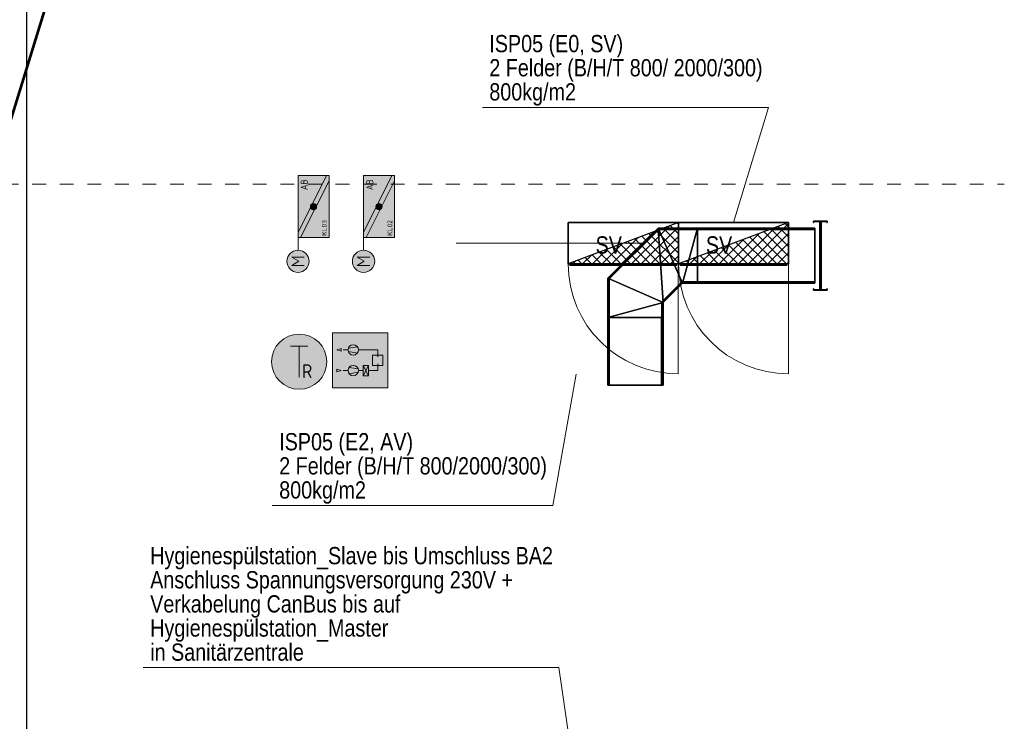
# Model space of a CAD drawing. Header units: metres. Extents: x -21 to 23.3, y 0.3 to 32.8.
# Tile 10 of 15: x 4.8 to 11.9, y 13.8 to 18.9. Entities that reach past the tile are written whole.
import ezdxf
from ezdxf.enums import TextEntityAlignment as Align

# ---------------------------------------------------------------- set-up
doc = ezdxf.new("R2010")
doc.units = ezdxf.units.M
doc.header["$MEASUREMENT"] = 0
doc.linetypes.add('DGN Style 4', pattern=[0.02455, 0.012275, -0.006138, 0, -0.006138])
for name, color, linetype, lineweight in [('Achsen + Schnittlinien   M 1_50   _', 14, 'DGN Style 4', 0), ('TRI_CONNPTS', 7, 'Continuous', 0), ('TRI_H3D', 7, 'Continuous', 0), ('ZWP_440_KL_GA', 3, 'Continuous', 30), ('ZWP_440_KR_AV_GA', 7, 'Continuous', 0), ('ZWP_440_TEXT_1_50_TOP', 7, 'Continuous', 0), ('ZWP_480_SCHALTSCHRAENKE_E0_GA_2D', 7, 'Continuous', 0), ('ZWP_480_SCHALTSCHRAENKE_E0_GA_3D', 7, 'Continuous', 0), ('ZWP_480_SCHALTSCHRAENKE_E0_GA_TEXT', 7, 'Continuous', 0), ('ZWP_480_SYM_E0_2D', 7, 'Continuous', 0), ('ZWP_480_SYM_E0_3D', 7, 'Continuous', 0), ('ZWP_480_SYM_SCHWARZ', 7, 'Continuous', 13), ('ZWP_480_TEXT_1_50_TOP', 7, 'Continuous', 0)]:
    doc.layers.add(name, color=color, linetype=linetype, lineweight=lineweight)
doc.layers.add('INTERN_BEMERKUNG', color=6, linetype='Continuous', lineweight=53, plot=False)
doc.layers.get('TRI_CONNPTS').off()
doc.layers.get('TRI_H3D').off()
doc.styles.add('ISOCP', font='isocp.shx')
doc.styles.add('Style-Arial Narrow', font='ARIALN.TTF')
doc.styles.add('ZWP_1 50', font='ARIALN.TTF', dxfattribs={"height": 0.125})
doc.dimstyles.get("Standard").update_dxf_attribs({"dimtxt": 0.18, "dimasz": 0.18, "dimexe": 0.18, "dimexo": 0.0625, "dimgap": 0.09, "dimtad": 0, "dimtih": 1, "dimtoh": 1, "dimdec": 4, "dimzin": 0, "dimdsep": 46, "dimtxsty": 'Standard', "dimcen": 0.09, "dimadec": 0, "dimazin": 0, "dimtfac": 1, "dimtdec": 4, "dimtofl": 0, "dimtmove": 0, "dimatfit": 3, "dimfxl": 1, "dimtolj": 1, "dimtzin": 0, "dimarcsym": 0})

# ---------------------------------------------------------------- blocks, each defined once
blk = doc.blocks.new('K')
at = {"layer": 'ZWP_440_KL_GA', "color": 136, "linetype": 'Continuous', "lineweight": 30}
mesh = blk.add_polyface(dxfattribs=at)
corners = [(-1.795, 0.23985, 0.05), (-1.795, 0.24985, 0.05), (1.795, 0.23985, 0.05), (1.795, 0.24985, 0.05), (-1.795, 0.24985, -0.05), (1.795, 0.24985, -0.05), (-1.795, 0.23985, -0.05), (1.795, 0.23985, -0.05), (-1.795, 0.23985, -0.0475), (1.795, 0.23985, -0.0475), (-1.795, 0.24735, -0.0475), (1.795, 0.24735, -0.0475), (-1.795, 0.24735, 0.0475), (1.795, 0.24735, 0.0475), (-1.795, 0.23985, 0.0475), (1.795, 0.23985, 0.0475)]
mesh.append_faces([[corners[k] for k in face] for face in [(0, 2, 3, 1), (1, 3, 5, 4), (4, 5, 7, 6), (6, 7, 9, 8), (8, 9, 11, 10), (10, 11, 13, 12), (12, 13, 15, 14), (14, 15, 2, 0)]], dxfattribs={"color": 136})
mesh.append_faces([[corners[k] for k in face] for face in [(0, 12, 14), (10, 6, 8)]], dxfattribs={"vtx0": -1, "color": 136})
mesh.append_faces([[corners[k] for k in face] for face in [(4, 10, 1), (1, 12, 0)]], dxfattribs={"vtx0": -1, "vtx1": -1, "color": 136})
mesh.append_faces([[corners[k] for k in face] for face in [(10, 4, 6), (1, 10, 12), (11, 7, 5), (3, 13, 11)]], dxfattribs={"vtx0": -1, "vtx2": -1, "color": 136})
mesh.append_faces([[corners[k] for k in face] for face in [(5, 3, 11), (3, 2, 13)]], dxfattribs={"vtx1": -1, "vtx2": -1, "color": 136})
mesh.append_faces([[corners[k] for k in face] for face in [(2, 15, 13), (11, 9, 7)]], dxfattribs={"vtx2": -1, "color": 136})
mesh = blk.add_polyface(dxfattribs=at)
corners = [(-1.61, 0.24735, 0.005), (-1.61, 0.24735, -0.005), (-1.58, 0.24735, 0.005), (-1.58, 0.24735, -0.005), (-1.61, -0.24765, -0.005), (-1.61, -0.24765, 0.005), (-1.58, -0.24765, -0.005), (-1.58, -0.24765, 0.005)]
mesh.append_faces([[corners[k] for k in face] for face in [(0, 2, 3, 1), (4, 6, 7, 5), (1, 4, 5, 0), (0, 5, 7, 2), (2, 7, 6, 3), (3, 6, 4, 1)]], dxfattribs={"color": 136})
mesh = blk.add_polyface(dxfattribs=at)
corners = [(-1.21, 0.24735, 0.005), (-1.21, 0.24735, -0.005), (-1.18, 0.24735, 0.005), (-1.18, 0.24735, -0.005), (-1.21, -0.24765, -0.005), (-1.21, -0.24765, 0.005), (-1.18, -0.24765, -0.005), (-1.18, -0.24765, 0.005)]
mesh.append_faces([[corners[k] for k in face] for face in [(0, 2, 3, 1), (4, 6, 7, 5), (1, 4, 5, 0), (0, 5, 7, 2), (2, 7, 6, 3), (3, 6, 4, 1)]], dxfattribs={"color": 136})
mesh = blk.add_polyface(dxfattribs=at)
corners = [(-0.81, 0.24735, 0.005), (-0.81, 0.24735, -0.005), (-0.78, 0.24735, 0.005), (-0.78, 0.24735, -0.005), (-0.81, -0.24765, -0.005), (-0.81, -0.24765, 0.005), (-0.78, -0.24765, -0.005), (-0.78, -0.24765, 0.005)]
mesh.append_faces([[corners[k] for k in face] for face in [(0, 2, 3, 1), (4, 6, 7, 5), (1, 4, 5, 0), (0, 5, 7, 2), (2, 7, 6, 3), (3, 6, 4, 1)]], dxfattribs={"color": 136})
mesh = blk.add_polyface(dxfattribs=at)
corners = [(-0.41, 0.24735, 0.005), (-0.41, 0.24735, -0.005), (-0.38, 0.24735, 0.005), (-0.38, 0.24735, -0.005), (-0.41, -0.24765, -0.005), (-0.41, -0.24765, 0.005), (-0.38, -0.24765, -0.005), (-0.38, -0.24765, 0.005)]
mesh.append_faces([[corners[k] for k in face] for face in [(0, 2, 3, 1), (4, 6, 7, 5), (1, 4, 5, 0), (0, 5, 7, 2), (2, 7, 6, 3), (3, 6, 4, 1)]], dxfattribs={"color": 136})
mesh = blk.add_polyface(dxfattribs=at)
corners = [(-0.01, 0.24735, 0.005), (-0.01, 0.24735, -0.005), (0.02, 0.24735, 0.005), (0.02, 0.24735, -0.005), (-0.01, -0.24765, -0.005), (-0.01, -0.24765, 0.005), (0.02, -0.24765, -0.005), (0.02, -0.24765, 0.005)]
mesh.append_faces([[corners[k] for k in face] for face in [(0, 2, 3, 1), (4, 6, 7, 5), (1, 4, 5, 0), (0, 5, 7, 2), (2, 7, 6, 3), (3, 6, 4, 1)]], dxfattribs={"color": 136})
mesh = blk.add_polyface(dxfattribs=at)
corners = [(0.39, 0.24735, 0.005), (0.39, 0.24735, -0.005), (0.42, 0.24735, 0.005), (0.42, 0.24735, -0.005), (0.39, -0.24765, -0.005), (0.39, -0.24765, 0.005), (0.42, -0.24765, -0.005), (0.42, -0.24765, 0.005)]
mesh.append_faces([[corners[k] for k in face] for face in [(0, 2, 3, 1), (4, 6, 7, 5), (1, 4, 5, 0), (0, 5, 7, 2), (2, 7, 6, 3), (3, 6, 4, 1)]], dxfattribs={"color": 136})
mesh = blk.add_polyface(dxfattribs=at)
corners = [(0.79, 0.24735, 0.005), (0.79, 0.24735, -0.005), (0.82, 0.24735, 0.005), (0.82, 0.24735, -0.005), (0.79, -0.24765, -0.005), (0.79, -0.24765, 0.005), (0.82, -0.24765, -0.005), (0.82, -0.24765, 0.005)]
mesh.append_faces([[corners[k] for k in face] for face in [(0, 2, 3, 1), (4, 6, 7, 5), (1, 4, 5, 0), (0, 5, 7, 2), (2, 7, 6, 3), (3, 6, 4, 1)]], dxfattribs={"color": 136})
mesh = blk.add_polyface(dxfattribs=at)
corners = [(1.19, 0.24735, 0.005), (1.19, 0.24735, -0.005), (1.22, 0.24735, 0.005), (1.22, 0.24735, -0.005), (1.19, -0.24765, -0.005), (1.19, -0.24765, 0.005), (1.22, -0.24765, -0.005), (1.22, -0.24765, 0.005)]
mesh.append_faces([[corners[k] for k in face] for face in [(0, 2, 3, 1), (4, 6, 7, 5), (1, 4, 5, 0), (0, 5, 7, 2), (2, 7, 6, 3), (3, 6, 4, 1)]], dxfattribs={"color": 136})
mesh = blk.add_polyface(dxfattribs=at)
corners = [(1.58, 0.24735, 0.005), (1.58, 0.24735, -0.005), (1.61, 0.24735, 0.005), (1.61, 0.24735, -0.005), (1.58, -0.24765, -0.005), (1.58, -0.24765, 0.005), (1.61, -0.24765, -0.005), (1.61, -0.24765, 0.005)]
mesh.append_faces([[corners[k] for k in face] for face in [(0, 2, 3, 1), (4, 6, 7, 5), (1, 4, 5, 0), (0, 5, 7, 2), (2, 7, 6, 3), (3, 6, 4, 1)]], dxfattribs={"color": 136})
mesh = blk.add_polyface(dxfattribs=at)
corners = [(-1.795, -0.24015, -0.05), (-1.795, -0.25015, -0.05), (1.795, -0.24015, -0.05), (1.795, -0.25015, -0.05), (-1.795, -0.25015, 0.05), (1.795, -0.25015, 0.05), (-1.795, -0.24015, 0.05), (1.795, -0.24015, 0.05), (-1.795, -0.24015, 0.0475), (1.795, -0.24015, 0.0475), (-1.795, -0.24765, 0.0475), (1.795, -0.24765, 0.0475), (-1.795, -0.24765, -0.0475), (1.795, -0.24765, -0.0475), (-1.795, -0.24015, -0.0475), (1.795, -0.24015, -0.0475)]
mesh.append_faces([[corners[k] for k in face] for face in [(0, 2, 3, 1), (1, 3, 5, 4), (4, 5, 7, 6), (6, 7, 9, 8), (8, 9, 11, 10), (10, 11, 13, 12), (12, 13, 15, 14), (14, 15, 2, 0)]], dxfattribs={"color": 136})
mesh.append_faces([[corners[k] for k in face] for face in [(0, 12, 14), (10, 6, 8)]], dxfattribs={"vtx0": -1, "color": 136})
mesh.append_faces([[corners[k] for k in face] for face in [(4, 10, 1), (1, 12, 0)]], dxfattribs={"vtx0": -1, "vtx1": -1, "color": 136})
mesh.append_faces([[corners[k] for k in face] for face in [(10, 4, 6), (1, 10, 12), (11, 7, 5), (3, 13, 11)]], dxfattribs={"vtx0": -1, "vtx2": -1, "color": 136})
mesh.append_faces([[corners[k] for k in face] for face in [(5, 3, 11), (3, 2, 13)]], dxfattribs={"vtx1": -1, "vtx2": -1, "color": 136})
mesh.append_faces([[corners[k] for k in face] for face in [(2, 15, 13), (11, 9, 7)]], dxfattribs={"vtx2": -1, "color": 136})
blk = doc.blocks.new('_T3D__')
at = {"layer": 'ZWP_440_TEXT_1_50_TOP', "linetype": 'Continuous'}
for p, q in [((1.9837, -0.525), (2.1538, 0.4279)), ((-0.05, -0.525), (1.9837, -0.525))]:
    blk.add_line(p, q, dxfattribs=at)
at = {"layer": 'ZWP_440_TEXT_1_50_TOP', "linetype": 'Continuous', "style": 'ZWP_1 50'}
for s, p in [('ISP05 (E2, AV)', (0, 0)), ('2 Felder (B/H/T 800/2000/300)', (0, -0.175)), ('800kg/m2', (0, -0.35))]:
    blk.add_text(s, height=0.125, dxfattribs=at).set_placement(p, align=Align.TOP_LEFT)
blk = doc.blocks.new('_T3D___17')
at = {"layer": 'ZWP_480_TEXT_1_50_TOP', "linetype": 'Continuous'}
for p, q in [((5.6556, 14.1853, 11.331), (8.669, 14.1853, 11.331)), ((8.669, 14.1853, 11.331), (8.8607, 12.8719, 11.331))]:
    blk.add_line(p, q, dxfattribs=at)
at = {"layer": 'ZWP_480_TEXT_1_50_TOP', "linetype": 'Continuous', "style": 'ZWP_1 50'}
for s, p in [('Hygienespülstation_Slave bis Umschluss BA2', (5.7056, 15.0603, 11.331)), ('Anschluss Spannungsversorgung 230V +', (5.7056, 14.8853, 11.331)), ('Verkabelung CanBus bis auf', (5.7056, 14.7103, 11.331)), ('Hygienespülstation_Master ', (5.7056, 14.5353, 11.331)), ('in Sanitärzentrale', (5.7056, 14.3603, 11.331))]:
    blk.add_text(s, height=0.125, dxfattribs=at).set_placement(p, align=Align.TOP_LEFT)
blk = doc.blocks.new('_T3D___46')
at = {"layer": 'ZWP_480_TEXT_1_50_TOP', "linetype": 'Continuous'}
for p, q in [((8.115, 18.251, 0.005), (10.1886, 18.251, 0.005)), ((10.1886, 18.251, 0.005), (9.9359, 17.415, 0.005))]:
    blk.add_line(p, q, dxfattribs=at)
at = {"layer": 'ZWP_480_TEXT_1_50_TOP', "linetype": 'Continuous', "style": 'ZWP_1 50'}
for s, p in [('ISP05 (E0, SV)', (8.165, 18.776, 0.005)), ('2 Felder (B/H/T 800/ 2000/300)', (8.165, 18.601, 0.005)), ('800kg/m2', (8.165, 18.426, 0.005))]:
    blk.add_text(s, height=0.125, dxfattribs=at).set_placement(p, align=Align.TOP_LEFT)
blk = doc.blocks.new('_$VT$_')
at = {"layer": 'ZWP_480_SCHALTSCHRAENKE_E0_GA_2D', "color": 136, "linetype": 'Continuous', "lineweight": 30}
for p, q in [((0.508, 0, 2), (0.8, 0.292, 2)), ((0.7765, 0.2912, 2), (0.8, 0.2676, 2)), ((0.3666, 0, 2), (0.5865, 0.2199, 2)), ((0.4373, 0, 2), (0.6996, 0.2624, 2)), ((0.5787, 0, 2), (0.8, 0.2213, 2)), ((0.6222, 0.2333, 2), (0.8, 0.0555, 2)), ((0.6736, 0.2526, 2), (0.8, 0.1262, 2)), ((0.725, 0.2719, 2), (0.8, 0.1969, 2)), ((0.2959, 0, 2), (0.4734, 0.1775, 2)), ((0.4165, 0.1562, 2), (0.5727, 0, 2)), ((0.4679, 0.1755, 2), (0.6434, 0, 2)), ((0.5193, 0.1948, 2), (0.7141, 0, 2)), ((0.5708, 0.214, 2), (0.7848, 0, 2)), ((0.6494, 0, 2), (0.8, 0.1506, 2)), ((0.1544, 0, 2), (0.2471, 0.0927, 2)), ((0.2108, 0.079, 2), (0.2898, 0, 2)), ((0.2251, 0, 2), (0.3602, 0.1351, 2)), ((0.2622, 0.0983, 2), (0.3605, 0, 2)), ((0.3136, 0.1176, 2), (0.4312, 0, 2)), ((0.3651, 0.1369, 2), (0.502, 0, 2)), ((0.7201, 0, 2), (0.8, 0.0799, 2)), ((0.0051, 0.0019, 2), (0.007, 0, 2)), ((0.013, 0, 2), (0.0208, 0.0078, 2)), ((0.0565, 0.0212, 2), (0.0777, 0, 2)), ((0.0837, 0, 2), (0.134, 0.0502, 2)), ((0.1079, 0.0405, 2), (0.1484, 0, 2)), ((0.1594, 0.0598, 2), (0.2191, 0, 2)), ((0.7908, 0, 2), (0.8, 0.0092, 2))]:
    blk.add_line(p, q, dxfattribs=at)
at = {"layer": 'ZWP_480_SCHALTSCHRAENKE_E0_GA_2D', "color": 136, "linetype": 'Continuous', "lineweight": 0}
blk.add_line((0.799, 0, 0.2), (0.799, -0.798, 0.2), dxfattribs=at)
blk.add_arc((0.799, 0, 0.2), 0.798, 180, 270, dxfattribs=at)
at = {"layer": 'ZWP_480_SCHALTSCHRAENKE_E0_GA_2D', "color": 136, "linetype": 'Continuous', "lineweight": 30}
blk.add_3dface([(0, 0, 2), (0.8, 0, 2), (0.8, 0.3, 2)], dxfattribs=at)
at = {"layer": 'ZWP_480_SCHALTSCHRAENKE_E0_GA_3D', "color": 136, "linetype": 'Continuous', "lineweight": 30}
for points in [[(0, 0.3), (0.8, 0.3), (0.8, 0.3, 2), (0, 0.3, 2)], [(0, 0), (0, 0.3), (0, 0.3, 2), (0, 0, 2)], [(0, 0), (0.8, 0), (0.8, 0.3), (0, 0.3)], [(0.8, 0), (0.8, 0.3), (0.8, 0.3, 2), (0.8, 0, 2)], [(0, 0), (0.8, 0), (0.8, 0, 2), (0, 0, 2)], [(0.789, -0.01, 0.2), (0.011, -0.01, 0.2), (0.011, -0.01, 1.998), (0.789, -0.01, 1.998)]]:
    blk.add_3dface(points, dxfattribs=at)
at = {"layer": 'ZWP_480_SCHALTSCHRAENKE_E0_GA_TEXT', "color": 7, "linetype": 'Continuous', "lineweight": 0, "style": 'ZWP_1 50'}
blk.add_text('SV', height=0.125, dxfattribs=at).set_placement((0.2, 0.2, 2.0001), align=Align.TOP_LEFT)
blk = doc.blocks.new('_$VT$__1')
at = {"layer": 'ZWP_480_SCHALTSCHRAENKE_E0_GA_2D', "color": 136, "linetype": 'Continuous', "lineweight": 30}
for p, q in [((0.7926, 0.2972, 2.001), (0.8, 0.2898, 2.001)), ((0.3888, 0, 2.001), (0.622, 0.2333, 2.001)), ((0.4595, 0, 2.001), (0.7351, 0.2757, 2.001)), ((0.5302, 0, 2.001), (0.8, 0.2698, 2.001)), ((0.5869, 0.2201, 2.001), (0.8, 0.007, 2.001)), ((0.6383, 0.2394, 2.001), (0.8, 0.0777, 2.001)), ((0.6897, 0.2587, 2.001), (0.8, 0.1484, 2.001)), ((0.7412, 0.2779, 2.001), (0.8, 0.2191, 2.001)), ((0.2473, 0, 2.001), (0.3957, 0.1484, 2.001)), ((0.318, 0, 2.001), (0.5089, 0.1908, 2.001)), ((0.3812, 0.1429, 2.001), (0.5241, 0, 2.001)), ((0.4326, 0.1622, 2.001), (0.5949, 0, 2.001)), ((0.484, 0.1815, 2.001), (0.6656, 0, 2.001)), ((0.5355, 0.2008, 2.001), (0.7363, 0, 2.001)), ((0.6009, 0, 2.001), (0.8, 0.1991, 2.001)), ((0.1766, 0, 2.001), (0.2826, 0.106, 2.001)), ((0.2269, 0.0851, 2.001), (0.312, 0, 2.001)), ((0.2783, 0.1044, 2.001), (0.3827, 0, 2.001)), ((0.3298, 0.1237, 2.001), (0.4534, 0, 2.001)), ((0.6716, 0, 2.001), (0.8, 0.1284, 2.001)), ((0.0212, 0.008, 2.001), (0.0292, 0, 2.001)), ((0.0352, 0, 2.001), (0.0563, 0.0211, 2.001)), ((0.0726, 0.0272, 2.001), (0.0999, 0, 2.001)), ((0.1059, 0, 2.001), (0.1695, 0.0635, 2.001)), ((0.1241, 0.0465, 2.001), (0.1706, 0, 2.001)), ((0.1755, 0.0658, 2.001), (0.2413, 0, 2.001)), ((0.7423, 0, 2.001), (0.8, 0.0577, 2.001))]:
    blk.add_line(p, q, dxfattribs=at)
at = {"layer": 'ZWP_480_SCHALTSCHRAENKE_E0_GA_2D', "color": 136, "linetype": 'Continuous', "lineweight": 0}
blk.add_line((0.799, 0, 0.201), (0.799, -0.798, 0.201), dxfattribs=at)
blk.add_arc((0.799, 0, 0.201), 0.798, 180, 270, dxfattribs=at)
at = {"layer": 'ZWP_480_SCHALTSCHRAENKE_E0_GA_2D', "color": 136, "linetype": 'Continuous', "lineweight": 30}
blk.add_3dface([(0, 0, 2.001), (0.8, 0, 2.001), (0.8, 0.3, 2.001)], dxfattribs=at)
at = {"layer": 'ZWP_480_SCHALTSCHRAENKE_E0_GA_3D', "color": 136, "linetype": 'Continuous', "lineweight": 30}
for points in [[(0, 0.3), (0.8, 0.3), (0.8, 0.3, 2.001), (0, 0.3, 2.001)], [(0, 0), (0, 0.3), (0, 0.3, 2.001), (0, 0, 2.001)], [(0, 0), (0.8, 0), (0.8, 0.3), (0, 0.3)], [(0.8, 0), (0.8, 0.3), (0.8, 0.3, 2.001), (0.8, 0, 2.001)], [(0, 0), (0.8, 0), (0.8, 0, 2.001), (0, 0, 2.001)], [(0.789, -0.01, 0.201), (0.011, -0.01, 0.201), (0.011, -0.01, 1.999), (0.789, -0.01, 1.999)]]:
    blk.add_3dface(points, dxfattribs=at)
at = {"layer": 'ZWP_480_SCHALTSCHRAENKE_E0_GA_TEXT', "color": 7, "linetype": 'Continuous', "lineweight": 0, "style": 'ZWP_1 50'}
blk.add_text('SV', height=0.125, dxfattribs=at).set_placement((0.2, 0.2, 2.0001), align=Align.TOP_LEFT)
blk = doc.blocks.new('ZWP_480_Anlsch_Anlagenbild_kl_1')
at = {"color": 250, "lineweight": 13}
for p, q in [((0.1651, 0.2873), (0.2297, 0.2986)), ((0.163, 0.275), (0.1279, 0.275)), ((0.163, 0.275), (0.1279, 0.275)), ((0.1651, 0.2627), (0.2297, 0.2514)), ((0.238, 0.275), (0.3775, 0.275)), ((0.3775, 0.2262), (0.3775, 0.275)), ((0.2359, 0.1373), (0.1713, 0.1486)), ((0.3105, 0.1625), (0.273, 0.0875)), ((0.273, 0.1625), (0.3105, 0.0875)), ((0.3775, 0.125), (0.3775, 0.1738)), ((0.163, 0.125), (0.1279, 0.125)), ((0.2359, 0.1127), (0.1713, 0.1014)), ((0.238, 0.125), (0.273, 0.125)), ((0.3775, 0.125), (0.3105, 0.125))]:
    blk.add_line(p, q, dxfattribs=at)
at = {"color": 250, "lineweight": 13, "flags": 128}
blk.add_lwpolyline([(0.05, 0.4), (0.45, 0.4), (0.45, 0), (0.05, 0)], close=True, dxfattribs=at)
at = {"color": 250, "lineweight": 13}
for centre in [(0.2005, 0.275), (0.2005, 0.125)]:
    blk.add_circle(centre, 0.0375, dxfattribs=at)
at = {"color": 254, "lineweight": 13, "extrusion": (0, 0, -1)}
blk.add_solid([(-0.05, 0.4), (-0.45, 0.4), (-0.05, 0), (-0.45, 0)], dxfattribs=at)
at = {"color": 250, "lineweight": 13}
for points in [[(0.1115, 0.2844), (0.0805, 0.275), (0.1115, 0.2656)], [(0.34, 0.2375), (0.415, 0.2375), (0.415, 0.1625), (0.34, 0.1625)], [(0.273, 0.1625), (0.3105, 0.1625), (0.3105, 0.0875), (0.273, 0.0875)], [(0.0805, 0.1344), (0.1115, 0.125), (0.0805, 0.1156)]]:
    blk.add_3dface(points, dxfattribs=at)
blk = doc.blocks.new('ZWP_480_Anlsch_Anlagenbild_kl')
at = {"layer": 'ZWP_480_SYM_SCHWARZ', "color": 250, "lineweight": 13}
blk.add_blockref('ZWP_480_Anlsch_Anlagenbild_kl_1', (0, 0), dxfattribs=at)
blk = doc.blocks.new('ZWP_480_Fühler_Temp_1')
at = {"lineweight": 13}
h = blk.add_hatch(color=254, dxfattribs=at)
edge = h.paths.add_edge_path()
edge.add_arc((0, 0), 0.2, 0, 360)
at = {"color": 5, "linetype": 'Continuous', "lineweight": 13}
for p, q in [((-0.0625, 0.1125), (0.0625, 0.1125)), ((0, -0.1125), (0, 0.1125))]:
    blk.add_line(p, q, dxfattribs=at)
at = {"color": 5, "lineweight": 13}
blk.add_circle((0, 0), 0.2, dxfattribs=at)
blk.add_circle((0, 0), 0.2, dxfattribs=at)
at = {"insert": (0.0209, -0.1188), "char_height": 0.15, "attachment_point": 7, "style": 'ISOCP'}
blk.add_mtext('\\H0.666667x;R', dxfattribs=at)
blk = doc.blocks.new('ZWP_480_Fühler_Temp')
at = {"layer": 'ZWP_480_SYM_E0_2D', "color": 5, "lineweight": 13}
blk.add_blockref('ZWP_480_Fühler_Temp_1', (0, 0), dxfattribs=at)
blk = doc.blocks.new('ZWP_480_BSK_Motor_klein_L_1_2')
at = {"layer": 'ZWP_480_SYM_E0_2D', "lineweight": 13}
h = blk.add_hatch(color=254, dxfattribs=at)
edge = h.paths.add_edge_path()
edge.add_arc((-0.3971, 0.1125), 0.081, 0, 360)
h = blk.add_hatch(color=5, dxfattribs=at)
edge = h.paths.add_edge_path()
edge.add_arc((0, 0), 0.0225, 0, 360)
h = blk.add_hatch(color=5, dxfattribs=at)
edge = h.paths.add_edge_path()
edge.add_arc((0, 0), 0.0225, 0, 360)
at = {"layer": 'ZWP_480_SYM_E0_2D', "color": 5, "lineweight": 13}
for p, q in [((-0.4273, 0.0668), (-0.4273, 0.158)), ((-0.4273, 0.158), (-0.397, 0.1073)), ((-0.397, 0.1073), (-0.3666, 0.158)), ((-0.3666, 0.158), (-0.3666, 0.0668)), ((-0.225, 0.1125), (-0.3161, 0.1125)), ((-0.225, 0.0936), (0.1873, -0.1125)), ((-0.1873, 0.1125), (0.225, -0.0936))]:
    blk.add_line(p, q, dxfattribs=at)
at = {"layer": 'ZWP_480_SYM_E0_2D', "color": 5, "lineweight": 13, "flags": 128}
blk.add_lwpolyline([(0.225, -0.1125), (0.225, 0.1125), (-0.225, 0.1125), (-0.225, -0.1125)], close=True, dxfattribs=at)
at = {"layer": 'ZWP_480_SYM_E0_2D', "color": 5, "lineweight": 13}
blk.add_circle((-0.3971, 0.1125), 0.081, dxfattribs=at)
at = {"layer": 'ZWP_480_SYM_E0_2D', "color": 254, "lineweight": 13, "extrusion": (0, 0, -1)}
blk.add_solid([(-0.225, -0.1125), (-0.225, 0.1125), (0.225, -0.1125), (0.225, 0.1125)], dxfattribs=at)
at = {"layer": 'ZWP_480_SYM_E0_3D', "color": 5, "lineweight": 13}
blk.add_circle((0, 0), 0.0225, dxfattribs=at)
blk.add_circle((0, 0), 0.0225, dxfattribs=at)
at = {"layer": 'ZWP_480_SYM_E0_2D', "char_height": 0.10125, "style": 'ISOCP'}
for s, insert, attachment_point in [('\\H0.493827x;AB', (0.1982, 0.0678), 6), ('\\H0.345679x;KL02', (-0.2117, -0.0781), 4)]:
    blk.add_mtext(s, dxfattribs=dict(at, insert=insert, attachment_point=attachment_point))
blk = doc.blocks.new('ZWP_480_BSK_Motor_klein_L_3')
at = {"layer": 'ZWP_480_SYM_E0_3D', "color": 5, "lineweight": 13, "rotation": 90}
blk.add_blockref('ZWP_480_BSK_Motor_klein_L_1_2', (0, 0), dxfattribs=at)
blk = doc.blocks.new('ZWP_480_BSK_Motor_klein_L_1_3')
at = {"layer": 'ZWP_480_SYM_E0_2D', "lineweight": 13}
h = blk.add_hatch(color=254, dxfattribs=at)
edge = h.paths.add_edge_path()
edge.add_arc((-0.3971, 0.1125), 0.081, 0, 360)
h = blk.add_hatch(color=5, dxfattribs=at)
edge = h.paths.add_edge_path()
edge.add_arc((0, 0), 0.0225, 0, 360)
h = blk.add_hatch(color=5, dxfattribs=at)
edge = h.paths.add_edge_path()
edge.add_arc((0, 0), 0.0225, 0, 360)
at = {"layer": 'ZWP_480_SYM_E0_2D', "color": 5, "lineweight": 13}
for p, q in [((-0.4273, 0.0668), (-0.4273, 0.158)), ((-0.4273, 0.158), (-0.397, 0.1073)), ((-0.397, 0.1073), (-0.3666, 0.158)), ((-0.3666, 0.158), (-0.3666, 0.0668)), ((-0.225, 0.1125), (-0.3161, 0.1125)), ((-0.225, 0.0936), (0.1873, -0.1125)), ((-0.1873, 0.1125), (0.225, -0.0936))]:
    blk.add_line(p, q, dxfattribs=at)
at = {"layer": 'ZWP_480_SYM_E0_2D', "color": 5, "lineweight": 13, "flags": 128}
blk.add_lwpolyline([(0.225, -0.1125), (0.225, 0.1125), (-0.225, 0.1125), (-0.225, -0.1125)], close=True, dxfattribs=at)
at = {"layer": 'ZWP_480_SYM_E0_2D', "color": 5, "lineweight": 13}
blk.add_circle((-0.3971, 0.1125), 0.081, dxfattribs=at)
at = {"layer": 'ZWP_480_SYM_E0_2D', "color": 254, "lineweight": 13}
blk.add_solid([(0.225, -0.1125), (0.225, 0.1125), (-0.225, -0.1125), (-0.225, 0.1125)], dxfattribs=at)
at = {"layer": 'ZWP_480_SYM_E0_3D', "color": 5, "lineweight": 13}
blk.add_circle((0, 0), 0.0225, dxfattribs=at)
blk.add_circle((0, 0), 0.0225, dxfattribs=at)
at = {"layer": 'ZWP_480_SYM_E0_2D', "char_height": 0.10125, "style": 'ISOCP'}
for s, insert, attachment_point in [('\\H0.493827x;AB', (0.1982, 0.0678), 6), ('\\H0.345679x;KL03', (-0.2117, -0.0781), 4)]:
    blk.add_mtext(s, dxfattribs=dict(at, insert=insert, attachment_point=attachment_point))
blk = doc.blocks.new('ZWP_480_BSK_Motor_klein_L_4')
at = {"layer": 'ZWP_480_SYM_E0_3D', "color": 5, "lineweight": 13, "rotation": 90}
blk.add_blockref('ZWP_480_BSK_Motor_klein_L_1_3', (0, 0), dxfattribs=at)
blk = doc.blocks.new('TerminatorOpen_0.5')
at = {"color": 0, "linetype": 'ByBlock', "lineweight": -2}
for q in [(-1, 0.25), (-1, 0), (-1, -0.25)]:
    blk.add_line((0, 0), q, dxfattribs=at)
blk = doc.blocks.new('*D233')
at = {"layer": 'Defpoints', "color": 0, "linetype": 'Continuous', "transparency": 16777216}
for p in [(4.8075, 31.325), (9.295, 7.355), (9.295, 6.125)]:
    blk.add_point(p, dxfattribs=at)
at = {"layer": 'INTERN_BEMERKUNG', "color": 0, "linetype": 'ByBlock', "lineweight": -2, "transparency": 16777216}
for p, q in [((4.8075, 31.2625), (4.8075, 6.0625)), ((9.295, 7.2925), (9.295, 6.0625))]:
    blk.add_line(p, q, dxfattribs=at)
at = {"layer": 'INTERN_BEMERKUNG', "color": 0, "linetype": 'Continuous', "lineweight": 30, "transparency": 16777216}
blk.add_line((4.9325, 6.125), (9.17, 6.125), dxfattribs=at)
at = {"layer": 'INTERN_BEMERKUNG', "color": 0, "linetype": 'Continuous', "lineweight": 30, "transparency": 16777216, "xscale": 0.125, "yscale": 0.125, "zscale": 0.125, "rotation": 180}
blk.add_blockref('TerminatorOpen_0.5', (4.8075, 6.125), dxfattribs=at)
at = {"layer": 'INTERN_BEMERKUNG', "color": 0, "linetype": 'Continuous', "lineweight": 30, "transparency": 16777216, "xscale": 0.125, "yscale": 0.125, "zscale": 0.125}
blk.add_blockref('TerminatorOpen_0.5', (9.295, 6.125), dxfattribs=at)
at = {"layer": 'INTERN_BEMERKUNG', "color": 0, "linetype": 'Continuous', "lineweight": 30, "transparency": 16777216, "insert": (7.0513, 6.2513), "char_height": 0.125, "attachment_point": 5, "style": 'Style-Arial Narrow'}
blk.add_mtext('\\A1;4.4875', dxfattribs=at)
blk = doc.blocks.new('K_3')
at = {"layer": 'ZWP_440_KR_AV_GA', "color": 136, "linetype": 'Continuous', "lineweight": 30}
mesh = blk.add_polyface(dxfattribs=at)
corners = [(-0.2449, 0.1898, 0.03), (-0.2449, 0.1998, 0.03), (0.2449, 0.1898, 0.03), (0.2449, 0.1998, 0.03), (-0.2449, 0.1998, -0.03), (0.2449, 0.1998, -0.03), (-0.2449, -0.2002, -0.03), (0.2449, -0.2002, -0.03), (-0.2449, -0.2002, 0.03), (0.2449, -0.2002, 0.03), (-0.2449, -0.1902, 0.03), (0.2449, -0.1902, 0.03), (-0.2449, -0.1902, 0.0275), (0.2449, -0.1902, 0.0275), (-0.2449, -0.1977, 0.0275), (0.2449, -0.1977, 0.0275), (-0.2449, -0.1977, -0.0275), (0.2449, -0.1977, -0.0275), (-0.2449, 0.1973, -0.0275), (0.2449, 0.1973, -0.0275), (-0.2449, 0.1973, 0.0275), (0.2449, 0.1973, 0.0275), (-0.2449, 0.1898, 0.0275), (0.2449, 0.1898, 0.0275)]
mesh.append_faces([[corners[k] for k in face] for face in [(0, 2, 3, 1), (1, 3, 5, 4), (4, 5, 7, 6), (6, 7, 9, 8), (8, 9, 11, 10), (10, 11, 13, 12), (12, 13, 15, 14), (14, 15, 17, 16), (16, 17, 19, 18), (18, 19, 21, 20), (20, 21, 23, 22), (22, 23, 2, 0)]], dxfattribs={"color": 136})
mesh.append_faces([[corners[k] for k in face] for face in [(0, 20, 22), (14, 10, 12)]], dxfattribs={"vtx0": -1, "color": 136})
mesh.append_faces([[corners[k] for k in face] for face in [(16, 8, 14), (4, 18, 1), (1, 20, 0)]], dxfattribs={"vtx0": -1, "vtx1": -1, "color": 136})
mesh.append_faces([[corners[k] for k in face] for face in [(16, 6, 8), (6, 16, 18), (14, 8, 10), (18, 4, 6), (1, 18, 20), (17, 9, 7), (7, 19, 17), (15, 11, 9), (19, 7, 5), (3, 21, 19)]], dxfattribs={"vtx0": -1, "vtx2": -1, "color": 136})
mesh.append_faces([[corners[k] for k in face] for face in [(17, 15, 9), (5, 3, 19), (3, 2, 21)]], dxfattribs={"vtx1": -1, "vtx2": -1, "color": 136})
mesh.append_faces([[corners[k] for k in face] for face in [(2, 23, 21), (15, 13, 11)]], dxfattribs={"vtx2": -1, "color": 136})
blk = doc.blocks.new('K_4')
at = {"layer": 'ZWP_440_KR_AV_GA', "color": 136, "linetype": 'Continuous', "lineweight": 30}
mesh = blk.add_polyface(dxfattribs=at)
corners = [(-0.4259, 0.1898, 0.03), (-0.4259, 0.1999, 0.03), (0.4258, 0.1898, 0.03), (0.4258, 0.1999, 0.03), (-0.4259, 0.1999, -0.03), (0.4258, 0.1999, -0.03), (-0.4259, -0.2002, -0.03), (0.4258, -0.2002, -0.03), (-0.4259, -0.2002, 0.03), (0.4258, -0.2002, 0.03), (-0.4259, -0.1901, 0.03), (0.4258, -0.1901, 0.03), (-0.4259, -0.1901, 0.0275), (0.4258, -0.1901, 0.0275), (-0.4259, -0.1976, 0.0275), (0.4258, -0.1976, 0.0275), (-0.4259, -0.1976, -0.0275), (0.4258, -0.1976, -0.0275), (-0.4259, 0.1974, -0.0275), (0.4258, 0.1974, -0.0275), (-0.4259, 0.1974, 0.0275), (0.4258, 0.1974, 0.0275), (-0.4259, 0.1898, 0.0275), (0.4258, 0.1898, 0.0275)]
mesh.append_faces([[corners[k] for k in face] for face in [(0, 2, 3, 1), (1, 3, 5, 4), (4, 5, 7, 6), (6, 7, 9, 8), (8, 9, 11, 10), (10, 11, 13, 12), (12, 13, 15, 14), (14, 15, 17, 16), (16, 17, 19, 18), (18, 19, 21, 20), (20, 21, 23, 22), (22, 23, 2, 0)]], dxfattribs={"color": 136})
mesh.append_faces([[corners[k] for k in face] for face in [(0, 20, 22), (14, 10, 12)]], dxfattribs={"vtx0": -1, "color": 136})
mesh.append_faces([[corners[k] for k in face] for face in [(16, 8, 14), (4, 18, 1), (1, 20, 0)]], dxfattribs={"vtx0": -1, "vtx1": -1, "color": 136})
mesh.append_faces([[corners[k] for k in face] for face in [(16, 6, 8), (6, 16, 18), (14, 8, 10), (18, 4, 6), (1, 18, 20), (17, 9, 7), (7, 19, 17), (15, 11, 9), (19, 7, 5), (3, 21, 19)]], dxfattribs={"vtx0": -1, "vtx2": -1, "color": 136})
mesh.append_faces([[corners[k] for k in face] for face in [(17, 15, 9), (5, 3, 19), (3, 2, 21)]], dxfattribs={"vtx1": -1, "vtx2": -1, "color": 136})
mesh.append_faces([[corners[k] for k in face] for face in [(2, 23, 21), (15, 13, 11)]], dxfattribs={"vtx2": -1, "color": 136})
blk = doc.blocks.new('WA')
at = {"layer": 'ZWP_440_KR_AV_GA', "color": 136, "linetype": 'Continuous', "lineweight": 30}
mesh = blk.add_polyface(dxfattribs=at)
corners = [(0.328, -0.3252, 0.03), (0.328, -0.0392, 0.03), (0.328, -0.3252, 0.0275), (0.328, -0.0392, 0.0275), (-0.036, 0.3248, 0.03), (-0.036, 0.3248, 0.0275), (-0.322, 0.3248, 0.03), (-0.322, 0.3248, 0.0275), (-0.322, 0.3148, 0.03), (-0.322, 0.3148, 0.0275), (-0.0404, 0.3148, 0.03), (-0.0404, 0.3148, 0.0275), (0.318, -0.0436, 0.03), (0.318, -0.0436, 0.0275), (0.318, -0.3252, 0.03), (0.318, -0.3252, 0.0275)]
mesh.append_faces([[corners[k] for k in face] for face in [(0, 2, 3, 1), (1, 3, 5, 4), (4, 5, 7, 6), (6, 7, 9, 8), (8, 9, 11, 10), (10, 11, 13, 12), (12, 13, 15, 14), (14, 15, 2, 0)]], dxfattribs={"color": 136})
mesh.append_faces([[corners[k] for k in face] for face in [(10, 6, 8), (0, 12, 14)]], dxfattribs={"vtx0": -1, "color": 136})
mesh.append_faces([[corners[k] for k in face] for face in [(6, 10, 4), (4, 10, 1)]], dxfattribs={"vtx0": -1, "vtx1": -1, "color": 136})
mesh.append_faces([[corners[k] for k in face] for face in [(1, 10, 12), (12, 0, 1), (3, 13, 11), (13, 3, 2)]], dxfattribs={"vtx0": -1, "vtx2": -1, "color": 136})
mesh.append_faces([[corners[k] for k in face] for face in [(7, 5, 11), (5, 3, 11)]], dxfattribs={"vtx1": -1, "vtx2": -1, "color": 136})
mesh.append_faces([[corners[k] for k in face] for face in [(11, 9, 7), (2, 15, 13)]], dxfattribs={"vtx2": -1, "color": 136})
mesh = blk.add_polyface(dxfattribs=at)
corners = [(0.328, -0.3252, 0.0275), (0.328, -0.0392, 0.0275), (0.328, -0.3252, -0.0275), (0.328, -0.0392, -0.0275), (-0.036, 0.3248, 0.0275), (-0.036, 0.3248, -0.0275), (-0.322, 0.3248, 0.0275), (-0.322, 0.3248, -0.0275), (-0.322, 0.3224, 0.0275), (-0.322, 0.3224, -0.0275), (-0.0371, 0.3224, 0.0275), (-0.0371, 0.3224, -0.0275), (0.3255, -0.0402, 0.0275), (0.3255, -0.0402, -0.0275), (0.3255, -0.3252, 0.0275), (0.3255, -0.3252, -0.0275)]
mesh.append_faces([[corners[k] for k in face] for face in [(0, 2, 3, 1), (1, 3, 5, 4), (4, 5, 7, 6), (6, 7, 9, 8), (8, 9, 11, 10), (10, 11, 13, 12), (12, 13, 15, 14), (14, 15, 2, 0)]], dxfattribs={"color": 136})
mesh.append_faces([[corners[k] for k in face] for face in [(10, 6, 8), (0, 12, 14)]], dxfattribs={"vtx0": -1, "color": 136})
mesh.append_faces([[corners[k] for k in face] for face in [(6, 10, 4), (4, 10, 1)]], dxfattribs={"vtx0": -1, "vtx1": -1, "color": 136})
mesh.append_faces([[corners[k] for k in face] for face in [(1, 10, 12), (12, 0, 1), (3, 13, 11), (13, 3, 2)]], dxfattribs={"vtx0": -1, "vtx2": -1, "color": 136})
mesh.append_faces([[corners[k] for k in face] for face in [(7, 5, 11), (5, 3, 11)]], dxfattribs={"vtx1": -1, "vtx2": -1, "color": 136})
mesh.append_faces([[corners[k] for k in face] for face in [(11, 9, 7), (2, 15, 13)]], dxfattribs={"vtx2": -1, "color": 136})
mesh = blk.add_polyface(dxfattribs=at)
corners = [(-0.322, -0.0752, -0.03), (-0.212, -0.0752, -0.03), (-0.322, -0.0752, -0.0275), (-0.212, -0.0752, -0.0275), (-0.072, -0.2151, -0.03), (-0.072, -0.2151, -0.0275), (-0.072, -0.3252, -0.03), (-0.072, -0.3252, -0.0275), (0.328, -0.3252, -0.03), (0.328, -0.3252, -0.0275), (0.328, -0.0392, -0.03), (0.328, -0.0392, -0.0275), (-0.036, 0.3248, -0.03), (-0.036, 0.3248, -0.0275), (-0.322, 0.3248, -0.03), (-0.322, 0.3248, -0.0275)]
mesh.append_faces([[corners[k] for k in face] for face in [(0, 1, 3, 2), (1, 4, 5, 3), (4, 6, 7, 5), (6, 8, 9, 7), (8, 10, 11, 9), (10, 12, 13, 11), (12, 14, 15, 13), (14, 0, 2, 15)]], dxfattribs={"color": 136})
mesh.append_faces([[corners[k] for k in face] for face in [(3, 15, 2), (9, 5, 7)]], dxfattribs={"vtx0": -1, "color": 136})
mesh.append_faces([[corners[k] for k in face] for face in [(15, 3, 13), (13, 3, 11), (5, 11, 3), (11, 5, 9)]], dxfattribs={"vtx0": -1, "vtx1": -1, "color": 136})
mesh.append_faces([[corners[k] for k in face] for face in [(14, 12, 1), (12, 10, 1), (4, 1, 10), (10, 8, 4)]], dxfattribs={"vtx1": -1, "vtx2": -1, "color": 136})
mesh.append_faces([[corners[k] for k in face] for face in [(1, 0, 14), (8, 6, 4)]], dxfattribs={"vtx2": -1, "color": 136})
mesh = blk.add_polyface(dxfattribs=at)
corners = [(-0.322, -0.0652, 0.03), (-0.322, -0.0752, 0.03), (-0.322, -0.0652, 0.0275), (-0.322, -0.0752, 0.0275), (-0.212, -0.0752, 0.03), (-0.212, -0.0752, 0.0275), (-0.072, -0.2151, 0.03), (-0.072, -0.2151, 0.0275), (-0.072, -0.3252, 0.03), (-0.072, -0.3252, 0.0275), (-0.062, -0.3252, 0.03), (-0.062, -0.3252, 0.0275), (-0.062, -0.2108, 0.03), (-0.062, -0.2108, 0.0275), (-0.2076, -0.0652, 0.03), (-0.2076, -0.0652, 0.0275)]
mesh.append_faces([[corners[k] for k in face] for face in [(0, 2, 3, 1), (1, 3, 5, 4), (4, 5, 7, 6), (6, 7, 9, 8), (8, 9, 11, 10), (10, 11, 13, 12), (12, 13, 15, 14), (14, 15, 2, 0)]], dxfattribs={"color": 136})
mesh.append_faces([[corners[k] for k in face] for face in [(10, 6, 8), (4, 0, 1)]], dxfattribs={"vtx0": -1, "color": 136})
mesh.append_faces([[corners[k] for k in face] for face in [(6, 14, 4)]], dxfattribs={"vtx0": -1, "vtx1": -1, "color": 136})
mesh.append_faces([[corners[k] for k in face] for face in [(6, 10, 12), (6, 12, 14), (4, 14, 0), (7, 13, 11), (7, 15, 13), (5, 2, 15)]], dxfattribs={"vtx0": -1, "vtx2": -1, "color": 136})
mesh.append_faces([[corners[k] for k in face] for face in [(7, 5, 15)]], dxfattribs={"vtx1": -1, "vtx2": -1, "color": 136})
mesh.append_faces([[corners[k] for k in face] for face in [(11, 9, 7), (5, 3, 2)]], dxfattribs={"vtx2": -1, "color": 136})
mesh = blk.add_polyface(dxfattribs=at)
corners = [(-0.322, -0.0752, 0.0275), (-0.212, -0.0752, 0.0275), (-0.322, -0.0752, -0.0275), (-0.212, -0.0752, -0.0275), (-0.072, -0.2151, 0.0275), (-0.072, -0.2151, -0.0275), (-0.072, -0.3252, 0.0275), (-0.072, -0.3252, -0.0275), (-0.0695, -0.3252, 0.0275), (-0.0695, -0.3252, -0.0275), (-0.0695, -0.2141, 0.0275), (-0.0695, -0.2141, -0.0275), (-0.2109, -0.0727, 0.0275), (-0.2109, -0.0727, -0.0275), (-0.322, -0.0726, 0.0275), (-0.322, -0.0726, -0.0275)]
mesh.append_faces([[corners[k] for k in face] for face in [(0, 2, 3, 1), (1, 3, 5, 4), (4, 5, 7, 6), (6, 7, 9, 8), (8, 9, 11, 10), (10, 11, 13, 12), (12, 13, 15, 14), (14, 15, 2, 0)]], dxfattribs={"color": 136})
mesh.append_faces([[corners[k] for k in face] for face in [(1, 14, 0), (8, 4, 6)]], dxfattribs={"vtx0": -1, "color": 136})
mesh.append_faces([[corners[k] for k in face] for face in [(14, 1, 12), (10, 4, 8)]], dxfattribs={"vtx0": -1, "vtx1": -1, "color": 136})
mesh.append_faces([[corners[k] for k in face] for face in [(10, 1, 4), (1, 10, 12), (11, 5, 3), (3, 13, 11)]], dxfattribs={"vtx0": -1, "vtx2": -1, "color": 136})
mesh.append_faces([[corners[k] for k in face] for face in [(15, 13, 3), (11, 9, 5)]], dxfattribs={"vtx1": -1, "vtx2": -1, "color": 136})
mesh.append_faces([[corners[k] for k in face] for face in [(3, 2, 15), (9, 7, 5)]], dxfattribs={"vtx2": -1, "color": 136})

msp = doc.modelspace()

# ---------------------------------------------------------------- linework, layer by layer
at = {"layer": 'Achsen + Schnittlinien   M 1_50   _'}
msp.add_line((-10.35, 17.69454), (11.9, 17.69454), dxfattribs=at)
at = {"layer": 'INTERN_BEMERKUNG'}
msp.add_line((6.74736, 24.80082), (3.69267, 14.92801), dxfattribs=at)
at = {"layer": 'ZWP_480_TEXT_1_50_TOP', "linetype": 'Continuous'}
msp.add_line((7.925, 17.265, 10.00159), (9.275, 17.265, 10.00159), dxfattribs=at)

# ---------------------------------------------------------------- block references
at = {"layer": 'TRI_CONNPTS'}
for name, p in [('ZWP_480_BSK_Motor_klein_L_4', (6.89004, 17.53091, 11.335)), ('ZWP_480_BSK_Motor_klein_L_3', (7.36551, 17.53091, 11.335)), ('_$VT$__1', (8.73594, 17.115, 8.00159)), ('_$VT$_', (9.53594, 17.115, 8.00159)), ('K_4', (10.10085, 17.17515, 11.41)), ('K_4', (10.10085, 17.17515, 11.61)), ('ZWP_480_Fühler_Temp', (6.78615, 16.40505, 11.33)), ('ZWP_480_Anlsch_Anlagenbild_kl', (6.9782, 16.21547, 11.33))]:
    msp.add_blockref(name, p, dxfattribs=at)
at = {"layer": 'TRI_CONNPTS', "extrusion": (-1, 0, 0), "rotation": 270}
msp.add_blockref('K', (-17.17485, 9.845, -10.56645), dxfattribs=at)
at = {"layer": 'TRI_CONNPTS'}
for name, p, rotation in [('WA', (9.3498, 17.047, 11.61), 90.00000000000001), ('WA', (9.3498, 17.047, 11.41), 90.00000000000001), ('K_3', (9.2251, 16.48005, 11.41), 270), ('K_3', (9.2251, 16.48005, 11.61), 270)]:
    msp.add_blockref(name, p, dxfattribs=dict(at, rotation=rotation))
at = {"layer": 'TRI_H3D', "color": 7, "linetype": 'Continuous', "lineweight": 0}
for name in ['_T3D___46', '_T3D___17']:
    msp.add_blockref(name, (0, 0), dxfattribs=at)
at = {"layer": 'TRI_H3D', "color": 7, "linetype": 'Continuous'}
msp.add_blockref('_T3D__', (6.64119, 15.88707, 11.331), dxfattribs=at)

# ---------------------------------------------------------------- dimensions: what is measured, and where the dimension line sits
at = {"layer": 'INTERN_BEMERKUNG', "linetype": 'Continuous', "lineweight": 30}
dim = msp.add_linear_dim(base=(9.295, 6.125), p1=(4.8075, 31.325), p2=(9.295, 7.355), dimstyle='Standard', override={"dimtxt": 0.125, "dimasz": 0.125, "dimexe": 0.0625, "dimgap": 0.0625, "dimtad": 1, "dimtih": 0, "dimtoh": 0, "dimzin": 11, "dimtxsty": 'Style-Arial Narrow', "dimblk": 'TerminatorOpen_0.5', "dimcen": 0, "dimatfit": 1, "dimtzin": 11, "dimlwd": 30}, dxfattribs=at)
dim.commit()
dim.dimension.update_dxf_attribs({"geometry": '*D233', "text_midpoint": (7.05125, 6.25132)})

doc.saveas('drawing.dxf')
